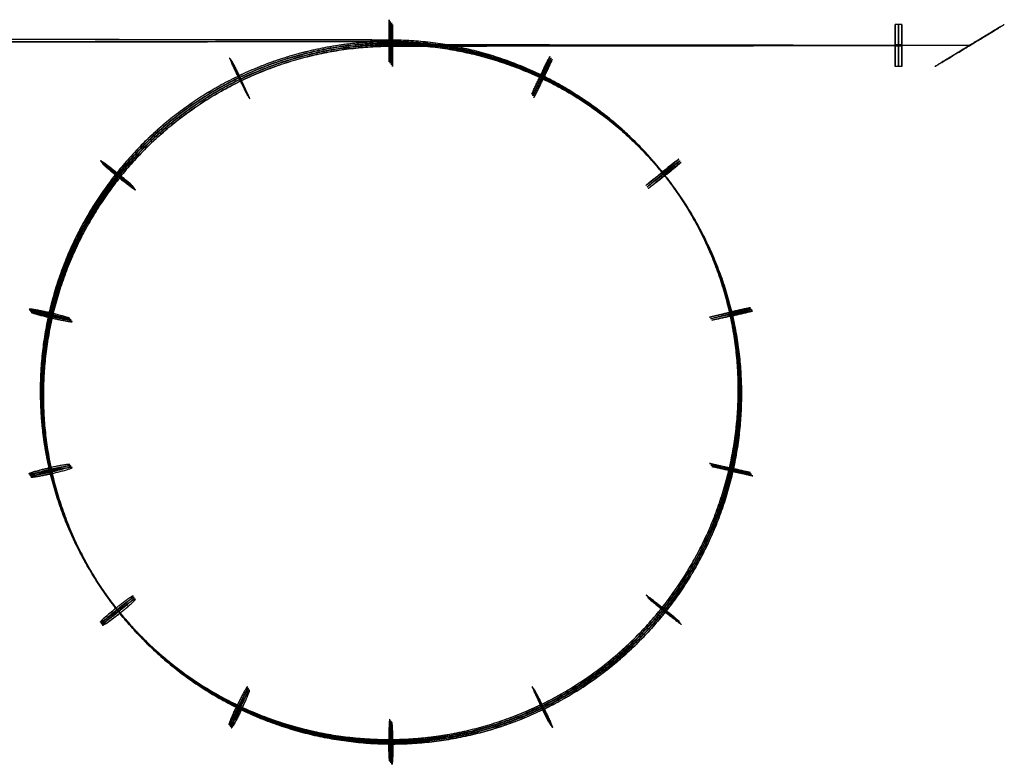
# Model space of a CAD drawing. Header units: millimetres. Extents: x 19 to 377, y 499 to 757.
# Tile 6 of 6: x 236 to 377, y 499 to 606. Entities that reach past the tile are written whole.
import ezdxf

# ---------------------------------------------------------------- set-up
doc = ezdxf.new("R2010")
doc.units = ezdxf.units.MM
doc.layers.add('Layer 01', color=7, linetype='Continuous', true_color=0x000000)

# ---------------------------------------------------------------- blocks, each defined once
blk = doc.blocks.new('ALM-SPHR-IV-TBL-01-US')
at = {"layer": 'Layer 01'}
for p, q in [((267.57, 80.17, 154.76), (266.57, 80.17, 154.76)), ((267.57, 74.17, 154.57), (267.57, 80.17, 154.76)), ((267.57, 77.27, 151.67), (266.57, 77.27, 151.67)), ((267.57, 77.07, 157.66), (266.57, 77.07, 157.66)), ((267.57, 77.27, 151.67), (267.57, 77.07, 157.66)), ((267.57, 74.17, 154.57), (266.57, 74.17, 154.57))]:
    blk.add_line(p, q, dxfattribs=at)
at = {"layer": 'Layer 01', "extrusion": (-1, 0, 0)}
for start, end in [(178.1554, 358.1555), (358.1555, 178.1554)]:
    blk.add_arc((-77.17, 154.66, -267.07), 3, start, end, dxfattribs=at)
at = {"layer": 'Layer 01', "extrusion": (1, -1.80889e-19, 5.61712e-18)}
blk.add_arc((77.17, 154.66, 267.57), 3, 181.8445, 1.8445, dxfattribs=at)
at = {"layer": 'Layer 01', "extrusion": (-1, 1.80889e-19, -5.61712e-18)}
blk.add_arc((-77.17, 154.66, -267.57), 3, 358.1555, 178.1555, dxfattribs=at)
at = {"layer": 'Layer 01'}
for points, weights, degree, knots in [([(277.26, 80.17, 154.65), (235.96, 80.18, 154.71), (194.65, 80.2, 154.76), (183.24, 80.2, 154.78), (172.96, 80.02, 159.74), (162.68, 79.84, 164.7), (155.58, 79.46, 173.63), (148.47, 79.08, 182.55), (145.94, 78.53, 193.67), (143.41, 77.97, 204.79), (145.96, 77.31, 215.89), (148.51, 76.64, 227), (155.63, 75.95, 235.9), (162.75, 75.25, 244.79), (173.03, 74.61, 249.71), (183.31, 73.98, 254.63), (194.71, 73.47, 254.6), (206.11, 72.97, 254.57), (216.38, 72.65, 249.59), (226.65, 72.33, 244.61), (233.74, 72.21, 235.67), (240.84, 72.09, 226.73), (243.36, 72.14, 215.6), (245.88, 72.19, 204.46), (243.32, 72.35, 193.34), (240.76, 72.52, 182.22), (233.63, 72.71, 173.31), (226.5, 72.91, 164.39), (216.2, 73.05, 159.46), (205.91, 73.19, 154.52), (194.5, 73.19, 154.54), (183.08, 73.19, 154.55), (172.8, 73.01, 159.52), (162.53, 72.83, 164.48), (155.42, 72.45, 173.4), (148.31, 72.07, 182.33), (145.78, 71.52, 193.44), (143.25, 70.97, 204.56), (145.8, 70.3, 215.67), (148.35, 69.64, 226.78), (155.47, 68.94, 235.67), (162.59, 68.25, 244.57), (172.87, 67.61, 249.49), (183.15, 66.97, 254.4), (194.55, 66.47, 254.37), (205.96, 65.96, 254.34), (216.22, 65.64, 249.36), (226.49, 65.32, 244.39), (233.59, 65.2, 235.45), (240.68, 65.08, 226.5), (243.2, 65.13, 215.37), (245.72, 65.18, 204.24), (243.16, 65.35, 193.11), (240.6, 65.51, 181.99), (233.47, 65.71, 173.08), (226.34, 65.91, 164.17), (216.05, 66.04, 159.23), (205.76, 66.18, 154.3), (194.34, 66.19, 154.31), (182.93, 66.19, 154.33), (172.65, 66.01, 159.29), (162.37, 65.83, 164.25), (155.26, 65.45, 173.18), (148.16, 65.07, 182.1), (145.63, 64.52, 193.22), (143.1, 63.97, 204.34), (145.64, 63.3, 215.44), (148.19, 62.63, 226.55), (155.31, 61.94, 235.44), (162.43, 61.24, 244.34), (172.71, 60.6, 249.26), (182.99, 59.97, 254.18), (194.4, 59.46, 254.15), (205.8, 58.96, 254.12), (216.07, 58.64, 249.14), (226.34, 58.32, 244.16), (233.43, 58.2, 235.22), (240.53, 58.08, 226.28), (243.05, 58.13, 215.15), (245.56, 58.18, 204.01), (243.01, 58.35, 192.89), (240.45, 58.51, 181.77), (233.31, 58.71, 172.85), (226.18, 58.9, 163.94), (215.89, 59.04, 159.01), (205.6, 59.18, 154.07), (194.19, 59.18, 154.09), (143, 59.2, 154.16), (91.81, 59.22, 154.23)], [1, 1, 1, 0.974927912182, 1, 0.974927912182, 1, 0.974927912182, 1, 0.974927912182, 1, 0.974927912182, 1, 0.974927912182, 1, 0.974927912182, 1, 0.974927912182, 1, 0.974927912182, 1, 0.974927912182, 1, 0.974927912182, 1, 0.974927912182, 1, 0.974927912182, 1, 0.974927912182, 1, 0.974927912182, 1, 0.974927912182, 1, 0.974927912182, 1, 0.974927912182, 1, 0.974927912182, 1, 0.974927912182, 1, 0.974927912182, 1, 0.974927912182, 1, 0.974927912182, 1, 0.974927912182, 1, 0.974927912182, 1, 0.974927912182, 1, 0.974927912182, 1, 0.974927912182, 1, 0.974927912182, 1, 0.974927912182, 1, 0.974927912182, 1, 0.974927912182, 1, 0.974927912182, 1, 0.974927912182, 1, 0.974927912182, 1, 0.974927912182, 1, 0.974927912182, 1, 0.974927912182, 1, 0.974927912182, 1, 0.974927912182, 1, 0.974927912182, 1, 0.974927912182, 1, 1, 1], 2, [-0.088363, -0.088363, -0.088363, 0, 0, 0.02381, 0.02381, 0.047619, 0.047619, 0.071429, 0.071429, 0.095238, 0.095238, 0.119048, 0.119048, 0.142857, 0.142857, 0.166667, 0.166667, 0.190476, 0.190476, 0.214286, 0.214286, 0.238095, 0.238095, 0.261905, 0.261905, 0.285714, 0.285714, 0.309524, 0.309524, 0.333333, 0.333333, 0.357143, 0.357143, 0.380952, 0.380952, 0.404762, 0.404762, 0.428571, 0.428571, 0.452381, 0.452381, 0.47619, 0.47619, 0.5, 0.5, 0.52381, 0.52381, 0.547619, 0.547619, 0.571429, 0.571429, 0.595238, 0.595238, 0.619048, 0.619048, 0.642857, 0.642857, 0.666667, 0.666667, 0.690476, 0.690476, 0.714286, 0.714286, 0.738095, 0.738095, 0.761905, 0.761905, 0.785714, 0.785714, 0.809524, 0.809524, 0.833333, 0.833333, 0.857143, 0.857143, 0.880952, 0.880952, 0.904762, 0.904762, 0.928571, 0.928571, 0.952381, 0.952381, 0.97619, 0.97619, 1, 1, 1.109518, 1.109518, 1.109518]), ([(104.21, 59.21, 154.21), (149.2, 59.2, 154.15), (194.19, 59.18, 154.09), (205.6, 59.18, 154.07), (215.89, 59.04, 159.01), (226.18, 58.9, 163.94), (233.31, 58.71, 172.85), (240.45, 58.51, 181.77), (243.01, 58.35, 192.89), (245.56, 58.18, 204.01), (243.05, 58.13, 215.15), (240.53, 58.08, 226.28), (233.43, 58.2, 235.22), (226.34, 58.32, 244.16), (216.07, 58.64, 249.14), (205.8, 58.96, 254.12), (194.4, 59.46, 254.15), (182.99, 59.97, 254.18), (172.71, 60.6, 249.26), (162.43, 61.24, 244.34), (155.31, 61.94, 235.44), (148.19, 62.63, 226.55), (145.64, 63.3, 215.44), (143.1, 63.97, 204.34), (145.63, 64.52, 193.22), (148.16, 65.07, 182.1), (155.26, 65.45, 173.18), (162.37, 65.83, 164.25), (172.65, 66.01, 159.29), (182.93, 66.19, 154.33), (194.34, 66.19, 154.31), (205.76, 66.18, 154.3), (216.05, 66.04, 159.23), (226.34, 65.91, 164.17), (233.47, 65.71, 173.08), (240.6, 65.51, 181.99), (243.16, 65.35, 193.11), (245.72, 65.18, 204.24), (243.2, 65.13, 215.37), (240.68, 65.08, 226.5), (233.59, 65.2, 235.45), (226.49, 65.32, 244.39), (216.22, 65.64, 249.36), (205.96, 65.96, 254.34), (194.55, 66.47, 254.37), (183.15, 66.97, 254.4), (172.87, 67.61, 249.49), (162.59, 68.25, 244.57), (155.47, 68.94, 235.67), (148.35, 69.64, 226.78), (145.8, 70.3, 215.67), (143.25, 70.97, 204.56), (145.78, 71.52, 193.44), (148.31, 72.07, 182.33), (155.42, 72.45, 173.4), (162.53, 72.83, 164.48), (172.8, 73.01, 159.52), (183.08, 73.19, 154.55), (194.5, 73.19, 154.54), (205.91, 73.19, 154.52), (216.2, 73.05, 159.46), (226.5, 72.91, 164.39), (233.63, 72.71, 173.31), (240.76, 72.52, 182.22), (243.32, 72.35, 193.34), (245.88, 72.19, 204.46), (243.36, 72.14, 215.6), (240.84, 72.09, 226.73), (233.74, 72.21, 235.67), (226.65, 72.33, 244.61), (216.38, 72.65, 249.59), (206.11, 72.97, 254.57), (194.71, 73.47, 254.6), (183.31, 73.98, 254.63), (173.03, 74.61, 249.71), (162.75, 75.25, 244.79), (155.63, 75.95, 235.9), (148.51, 76.64, 227), (145.96, 77.31, 215.89), (143.41, 77.97, 204.79), (145.94, 78.53, 193.67), (148.47, 79.08, 182.55), (155.58, 79.46, 173.63), (162.68, 79.84, 164.7), (172.96, 80.02, 159.74), (183.24, 80.2, 154.78), (194.65, 80.2, 154.76), (230.61, 80.18, 154.72), (266.57, 80.17, 154.67)], [1, 1, 1, 0.974927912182, 1, 0.974927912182, 1, 0.974927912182, 1, 0.974927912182, 1, 0.974927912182, 1, 0.974927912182, 1, 0.974927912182, 1, 0.974927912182, 1, 0.974927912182, 1, 0.974927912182, 1, 0.974927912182, 1, 0.974927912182, 1, 0.974927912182, 1, 0.974927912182, 1, 0.974927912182, 1, 0.974927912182, 1, 0.974927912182, 1, 0.974927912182, 1, 0.974927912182, 1, 0.974927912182, 1, 0.974927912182, 1, 0.974927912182, 1, 0.974927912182, 1, 0.974927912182, 1, 0.974927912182, 1, 0.974927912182, 1, 0.974927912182, 1, 0.974927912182, 1, 0.974927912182, 1, 0.974927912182, 1, 0.974927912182, 1, 0.974927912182, 1, 0.974927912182, 1, 0.974927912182, 1, 0.974927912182, 1, 0.974927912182, 1, 0.974927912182, 1, 0.974927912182, 1, 0.974927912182, 1, 0.974927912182, 1, 0.974927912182, 1, 0.974927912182, 1, 1, 1], 2, [0, 0, 0, 89.97769, 89.97769, 112.80755, 112.80755, 135.637409, 135.637409, 158.467269, 158.467269, 181.297128, 181.297128, 204.126987, 204.126987, 226.956847, 226.956847, 249.786706, 249.786706, 272.616566, 272.616566, 295.446425, 295.446425, 318.276285, 318.276285, 341.106144, 341.106144, 363.936004, 363.936004, 386.765863, 386.765863, 409.595723, 409.595723, 432.425582, 432.425582, 455.255442, 455.255442, 478.085301, 478.085301, 500.915161, 500.915161, 523.74502, 523.74502, 546.57488, 546.57488, 569.404739, 569.404739, 592.234599, 592.234599, 615.064458, 615.064458, 637.894318, 637.894318, 660.724177, 660.724177, 683.554037, 683.554037, 706.383896, 706.383896, 729.213756, 729.213756, 752.043615, 752.043615, 774.873475, 774.873475, 797.703334, 797.703334, 820.533194, 820.533194, 843.363053, 843.363053, 866.192913, 866.192913, 889.022772, 889.022772, 911.852632, 911.852632, 934.682491, 934.682491, 957.512351, 957.512351, 980.34221, 980.34221, 1003.172069, 1003.172069, 1026.001929, 1026.001929, 1048.831788, 1048.831788, 1120.750353, 1120.750353, 1120.750353]), ([(155.52, 73.47, 173.33), (160.21, 73.24, 177.07), (160.27, 79.23, 177.36), (155.58, 79.46, 173.63), (150.89, 79.68, 169.89), (150.84, 73.69, 169.59), (155.52, 73.47, 173.33)], [1, 0.333333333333, 0.333333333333, 1, 0.333333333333, 0.333333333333, 1], 3, [0, 0, 0, 0, 0.5, 0.5, 0.5, 1, 1, 1, 1]), ([(172.95, 74.02, 159.49), (175.55, 73.79, 164.89), (175.56, 79.79, 165.14), (172.96, 80.02, 159.74), (170.36, 80.25, 154.34), (170.35, 74.26, 154.09), (172.95, 74.02, 159.49)], [1, 0.333333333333, 0.333333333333, 1, 0.333333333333, 0.333333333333, 1], 3, [0, 0, 0, 0, 0.5, 0.5, 0.5, 1, 1, 1, 1]), ([(194.65, 74.2, 154.57), (194.65, 74.01, 160.57), (194.65, 80, 160.76), (194.65, 80.2, 154.76), (194.65, 80.39, 148.77), (194.65, 74.39, 148.57), (194.65, 74.2, 154.57)], [1, 0.333333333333, 0.333333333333, 1, 0.333333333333, 0.333333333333, 1], 3, [0, 0, 0, 0, 0.5, 0.5, 0.5, 1, 1, 1, 1]), ([(277.26, 74.16, 154.68), (267.35, 74.19, 160.68), (267.35, 80.2, 160.66), (277.26, 80.17, 154.65), (287.16, 80.14, 148.65), (287.16, 74.14, 148.68), (277.26, 74.16, 154.68)], [1, 0.333333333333, 0.333333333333, 1, 0.333333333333, 0.333333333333, 1], 3, [0, 0, 0, 0, 0.5, 0.5, 0.5, 1, 1, 1, 1]), ([(145.83, 72.54, 193.35), (151.68, 72.36, 194.68), (151.79, 78.35, 195), (145.94, 78.53, 193.67), (140.09, 78.7, 192.34), (139.99, 72.71, 192.02), (145.83, 72.54, 193.35)], [1, 0.333333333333, 0.333333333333, 1, 0.333333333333, 0.333333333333, 1], 3, [0, 0, 0, 0, 0.5, 0.5, 0.5, 1, 1, 1, 1]), ([(145.79, 71.32, 215.57), (151.64, 71.23, 214.23), (151.81, 77.22, 214.56), (145.96, 77.31, 215.89), (140.11, 77.4, 217.23), (139.95, 71.41, 216.91), (145.79, 71.32, 215.57)], [1, 0.333333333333, 0.333333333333, 1, 0.333333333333, 0.333333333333, 1], 3, [0, 0, 0, 0, 0.5, 0.5, 0.5, 1, 1, 1, 1]), ([(155.41, 69.96, 235.6), (160.1, 69.98, 231.86), (160.32, 75.96, 232.15), (155.63, 75.95, 235.9), (150.94, 75.93, 239.64), (150.72, 69.94, 239.34), (155.41, 69.96, 235.6)], [1, 0.333333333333, 0.333333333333, 1, 0.333333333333, 0.333333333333, 1], 3, [0, 0, 0, 0, 0.5, 0.5, 0.5, 1, 1, 1, 1]), ([(277.26, 74.16, 154.68), (235.96, 74.18, 154.63), (194.65, 74.2, 154.57), (183.24, 74.2, 154.56), (172.95, 74.02, 159.49), (162.66, 73.84, 164.42), (155.52, 73.47, 173.33), (148.39, 73.09, 182.24), (145.83, 72.54, 193.35), (143.28, 71.98, 204.46), (145.79, 71.32, 215.57), (148.31, 70.66, 226.68), (155.41, 69.96, 235.6), (162.5, 69.26, 244.51), (172.77, 68.62, 249.46), (183.04, 67.99, 254.41), (194.44, 67.48, 254.41), (205.85, 66.98, 254.41), (216.13, 66.65, 249.45), (226.41, 66.33, 244.5), (233.53, 66.21, 235.58), (240.65, 66.09, 226.66), (243.2, 66.14, 215.53), (245.74, 66.19, 204.41), (243.21, 66.36, 193.28), (240.68, 66.52, 182.15), (233.58, 66.72, 173.22), (226.47, 66.91, 164.29), (216.19, 67.05, 159.32), (205.91, 67.19, 154.36), (194.5, 67.19, 154.34), (183.08, 67.2, 154.33), (172.79, 67.02, 159.26), (162.5, 66.84, 164.2), (155.37, 66.46, 173.1), (148.24, 66.08, 182.01), (145.68, 65.53, 193.12), (143.12, 64.98, 204.23), (145.64, 64.32, 215.34), (148.16, 63.65, 226.46), (155.25, 62.95, 235.37), (162.35, 62.26, 244.29), (172.61, 61.62, 249.23), (182.88, 60.98, 254.18), (194.29, 60.48, 254.18), (205.69, 59.97, 254.18), (215.97, 59.65, 249.23), (226.25, 59.33, 244.28), (233.37, 59.21, 235.36), (240.49, 59.08, 226.44), (243.04, 59.14, 215.31), (245.59, 59.19, 204.18), (243.06, 59.35, 193.05), (240.53, 59.52, 181.92), (233.42, 59.71, 172.99), (226.31, 59.91, 164.06), (216.03, 60.05, 159.1), (205.76, 60.18, 154.13), (194.34, 60.19, 154.12), (182.93, 60.19, 154.1), (172.64, 60.01, 159.04), (162.34, 59.83, 163.97), (155.21, 59.46, 172.88), (148.08, 59.08, 181.78), (145.52, 58.53, 192.89), (142.96, 57.98, 204.01), (145.48, 57.31, 215.12), (148, 56.65, 226.23), (155.1, 55.95, 235.15), (162.19, 55.25, 244.06), (172.46, 54.62, 249.01), (182.73, 53.98, 253.96), (194.13, 53.47, 253.95), (205.53, 52.97, 253.95), (215.81, 52.65, 249), (226.09, 52.32, 244.05), (233.21, 52.2, 235.13), (240.33, 52.08, 226.21), (242.88, 52.13, 215.08), (245.43, 52.18, 203.96), (242.9, 52.35, 192.83), (240.37, 52.51, 181.7), (233.26, 52.71, 172.77), (226.16, 52.9, 163.84), (215.88, 53.04, 158.87), (205.6, 53.18, 153.91), (194.19, 53.18, 153.89), (143, 53.21, 153.83), (91.81, 53.23, 153.76)], [1, 1, 1, 0.974927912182, 1, 0.974927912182, 1, 0.974927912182, 1, 0.974927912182, 1, 0.974927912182, 1, 0.974927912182, 1, 0.974927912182, 1, 0.974927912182, 1, 0.974927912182, 1, 0.974927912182, 1, 0.974927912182, 1, 0.974927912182, 1, 0.974927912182, 1, 0.974927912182, 1, 0.974927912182, 1, 0.974927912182, 1, 0.974927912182, 1, 0.974927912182, 1, 0.974927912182, 1, 0.974927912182, 1, 0.974927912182, 1, 0.974927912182, 1, 0.974927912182, 1, 0.974927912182, 1, 0.974927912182, 1, 0.974927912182, 1, 0.974927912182, 1, 0.974927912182, 1, 0.974927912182, 1, 0.974927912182, 1, 0.974927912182, 1, 0.974927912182, 1, 0.974927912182, 1, 0.974927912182, 1, 0.974927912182, 1, 0.974927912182, 1, 0.974927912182, 1, 0.974927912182, 1, 0.974927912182, 1, 0.974927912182, 1, 0.974927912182, 1, 0.974927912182, 1, 1, 1], 2, [-0.088363, -0.088363, -0.088363, 0, 0, 0.02381, 0.02381, 0.047619, 0.047619, 0.071429, 0.071429, 0.095238, 0.095238, 0.119048, 0.119048, 0.142857, 0.142857, 0.166667, 0.166667, 0.190476, 0.190476, 0.214286, 0.214286, 0.238095, 0.238095, 0.261905, 0.261905, 0.285714, 0.285714, 0.309524, 0.309524, 0.333333, 0.333333, 0.357143, 0.357143, 0.380952, 0.380952, 0.404762, 0.404762, 0.428571, 0.428571, 0.452381, 0.452381, 0.47619, 0.47619, 0.5, 0.5, 0.52381, 0.52381, 0.547619, 0.547619, 0.571429, 0.571429, 0.595238, 0.595238, 0.619048, 0.619048, 0.642857, 0.642857, 0.666667, 0.666667, 0.690476, 0.690476, 0.714286, 0.714286, 0.738095, 0.738095, 0.761905, 0.761905, 0.785714, 0.785714, 0.809524, 0.809524, 0.833333, 0.833333, 0.857143, 0.857143, 0.880952, 0.880952, 0.904762, 0.904762, 0.928571, 0.928571, 0.952381, 0.952381, 0.97619, 0.97619, 1, 1, 1.109518, 1.109518, 1.109518]), ([(266.57, 74.17, 154.67), (230.61, 74.18, 154.62), (194.65, 74.2, 154.57), (183.24, 74.2, 154.56), (172.95, 74.02, 159.49), (162.66, 73.84, 164.42), (155.52, 73.47, 173.33), (148.39, 73.09, 182.24), (145.83, 72.54, 193.35), (143.28, 71.98, 204.46), (145.79, 71.32, 215.57), (148.31, 70.66, 226.68), (155.41, 69.96, 235.6), (162.5, 69.26, 244.51), (172.77, 68.62, 249.46), (183.04, 67.99, 254.41), (194.44, 67.48, 254.41), (205.85, 66.98, 254.41), (216.13, 66.65, 249.45), (226.41, 66.33, 244.5), (233.53, 66.21, 235.58), (240.65, 66.09, 226.66), (243.2, 66.14, 215.53), (245.74, 66.19, 204.41), (243.21, 66.36, 193.28), (240.68, 66.52, 182.15), (233.58, 66.72, 173.22), (226.47, 66.91, 164.29), (216.19, 67.05, 159.32), (205.91, 67.19, 154.36), (194.5, 67.19, 154.34), (183.08, 67.2, 154.33), (172.79, 67.02, 159.26), (162.5, 66.84, 164.2), (155.37, 66.46, 173.1), (148.24, 66.08, 182.01), (145.68, 65.53, 193.12), (143.12, 64.98, 204.23), (145.64, 64.32, 215.34), (148.16, 63.65, 226.46), (155.25, 62.95, 235.37), (162.35, 62.26, 244.29), (172.61, 61.62, 249.23), (182.88, 60.98, 254.18), (194.29, 60.48, 254.18), (205.69, 59.97, 254.18), (215.97, 59.65, 249.23), (226.25, 59.33, 244.28), (233.37, 59.21, 235.36), (240.49, 59.08, 226.44), (243.04, 59.14, 215.31), (245.59, 59.19, 204.18), (243.06, 59.35, 193.05), (240.53, 59.52, 181.92), (233.42, 59.71, 172.99), (226.31, 59.91, 164.06), (216.03, 60.05, 159.1), (205.76, 60.18, 154.13), (194.34, 60.19, 154.12), (182.93, 60.19, 154.1), (172.64, 60.01, 159.04), (162.34, 59.83, 163.97), (155.21, 59.46, 172.88), (148.08, 59.08, 181.78), (145.52, 58.53, 192.89), (142.96, 57.98, 204.01), (145.48, 57.31, 215.12), (148, 56.65, 226.23), (155.1, 55.95, 235.15), (162.19, 55.25, 244.06), (172.46, 54.62, 249.01), (182.73, 53.98, 253.96), (194.13, 53.47, 253.95), (205.53, 52.97, 253.95), (215.81, 52.65, 249), (226.09, 52.32, 244.05), (233.21, 52.2, 235.13), (240.33, 52.08, 226.21), (242.88, 52.13, 215.08), (245.43, 52.18, 203.96), (242.9, 52.35, 192.83), (240.37, 52.51, 181.7), (233.26, 52.71, 172.77), (226.16, 52.9, 163.84), (215.88, 53.04, 158.87), (205.6, 53.18, 153.91), (194.19, 53.18, 153.89), (149.2, 53.2, 153.83), (104.21, 53.22, 153.77)], [1, 1, 1, 0.974927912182, 1, 0.974927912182, 1, 0.974927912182, 1, 0.974927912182, 1, 0.974927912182, 1, 0.974927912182, 1, 0.974927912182, 1, 0.974927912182, 1, 0.974927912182, 1, 0.974927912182, 1, 0.974927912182, 1, 0.974927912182, 1, 0.974927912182, 1, 0.974927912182, 1, 0.974927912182, 1, 0.974927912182, 1, 0.974927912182, 1, 0.974927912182, 1, 0.974927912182, 1, 0.974927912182, 1, 0.974927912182, 1, 0.974927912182, 1, 0.974927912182, 1, 0.974927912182, 1, 0.974927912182, 1, 0.974927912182, 1, 0.974927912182, 1, 0.974927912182, 1, 0.974927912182, 1, 0.974927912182, 1, 0.974927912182, 1, 0.974927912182, 1, 0.974927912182, 1, 0.974927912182, 1, 0.974927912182, 1, 0.974927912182, 1, 0.974927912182, 1, 0.974927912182, 1, 0.974927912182, 1, 0.974927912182, 1, 0.974927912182, 1, 0.974927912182, 1, 1, 1], 2, [12.223163, 12.223163, 12.223163, 92.732056, 92.732056, 118.28894, 118.28894, 143.845824, 143.845824, 169.402708, 169.402708, 194.959592, 194.959592, 220.516475, 220.516475, 246.073359, 246.073359, 271.630243, 271.630243, 297.187127, 297.187127, 322.744011, 322.744011, 348.300895, 348.300895, 373.857778, 373.857778, 399.414662, 399.414662, 424.971546, 424.971546, 450.52843, 450.52843, 476.085314, 476.085314, 501.642197, 501.642197, 527.199081, 527.199081, 552.755965, 552.755965, 578.312849, 578.312849, 603.869733, 603.869733, 629.426616, 629.426616, 654.9835, 654.9835, 680.540384, 680.540384, 706.097268, 706.097268, 731.654152, 731.654152, 757.211035, 757.211035, 782.767919, 782.767919, 808.324803, 808.324803, 833.881687, 833.881687, 859.438571, 859.438571, 884.995454, 884.995454, 910.552338, 910.552338, 936.109222, 936.109222, 961.666106, 961.666106, 987.22299, 987.22299, 1012.779873, 1012.779873, 1038.336757, 1038.336757, 1063.893641, 1063.893641, 1089.450525, 1089.450525, 1115.007409, 1115.007409, 1140.564292, 1140.564292, 1166.121176, 1166.121176, 1266.846692, 1266.846692, 1266.846692]), ([(172.77, 68.62, 249.46), (175.37, 68.74, 244.05), (175.63, 74.73, 244.31), (173.03, 74.61, 249.71), (170.42, 74.5, 255.12), (170.17, 68.51, 254.86), (172.77, 68.62, 249.46)], [1, 0.333333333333, 0.333333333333, 1, 0.333333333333, 0.333333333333, 1], 3, [0, 0, 0, 0, 0.5, 0.5, 0.5, 1, 1, 1, 1]), ([(194.44, 67.48, 254.41), (194.44, 67.67, 248.41), (194.71, 73.66, 248.6), (194.71, 73.47, 254.6), (194.71, 73.28, 260.6), (194.44, 67.29, 260.4), (194.44, 67.48, 254.41)], [1, 0.333333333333, 0.333333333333, 1, 0.333333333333, 0.333333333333, 1], 3, [0, 0, 0, 0, 0.5, 0.5, 0.5, 1, 1, 1, 1]), ([(155.37, 66.46, 173.1), (160.06, 66.24, 176.84), (160.11, 72.23, 177.14), (155.42, 72.45, 173.4), (150.73, 72.68, 169.67), (150.68, 66.69, 169.37), (155.37, 66.46, 173.1)], [1, 0.333333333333, 0.333333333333, 1, 0.333333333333, 0.333333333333, 1], 3, [0, 0, 0, 0, 0.5, 0.5, 0.5, 1, 1, 1, 1]), ([(172.79, 67.02, 159.26), (175.39, 66.79, 164.67), (175.41, 72.78, 164.92), (172.8, 73.01, 159.52), (170.2, 73.25, 154.11), (170.19, 67.25, 153.86), (172.79, 67.02, 159.26)], [1, 0.333333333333, 0.333333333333, 1, 0.333333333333, 0.333333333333, 1], 3, [0, 0, 0, 0, 0.5, 0.5, 0.5, 1, 1, 1, 1]), ([(194.5, 67.19, 154.34), (194.5, 67, 160.34), (194.5, 73, 160.53), (194.5, 73.19, 154.54), (194.5, 73.38, 148.54), (194.5, 67.39, 148.35), (194.5, 67.19, 154.34)], [1, 0.333333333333, 0.333333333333, 1, 0.333333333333, 0.333333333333, 1], 3, [0, 0, 0, 0, 0.5, 0.5, 0.5, 1, 1, 1, 1]), ([(216.19, 67.05, 159.32), (213.59, 66.93, 164.73), (213.6, 72.93, 164.86), (216.2, 73.05, 159.46), (218.81, 73.16, 154.05), (218.79, 67.17, 153.92), (216.19, 67.05, 159.32)], [1, 0.333333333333, 0.333333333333, 1, 0.333333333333, 0.333333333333, 1], 3, [0, 0, 0, 0, 0.5, 0.5, 0.5, 1, 1, 1, 1]), ([(216.13, 66.65, 249.45), (213.52, 66.89, 244.05), (213.78, 72.88, 244.19), (216.38, 72.65, 249.59), (218.98, 72.42, 254.99), (218.73, 66.42, 254.86), (216.13, 66.65, 249.45)], [1, 0.333333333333, 0.333333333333, 1, 0.333333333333, 0.333333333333, 1], 3, [0, 0, 0, 0, 0.5, 0.5, 0.5, 1, 1, 1, 1]), ([(233.58, 66.72, 173.22), (228.89, 66.7, 176.96), (228.94, 72.7, 177.05), (233.63, 72.71, 173.31), (238.32, 72.73, 169.56), (238.27, 66.73, 169.47), (233.58, 66.72, 173.22)], [1, 0.333333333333, 0.333333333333, 1, 0.333333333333, 0.333333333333, 1], 3, [0, 0, 0, 0, 0.5, 0.5, 0.5, 1, 1, 1, 1]), ([(233.53, 66.21, 235.58), (228.84, 66.44, 231.85), (229.05, 72.43, 231.93), (233.74, 72.21, 235.67), (238.43, 71.98, 239.41), (238.22, 65.99, 239.32), (233.53, 66.21, 235.58)], [1, 0.333333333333, 0.333333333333, 1, 0.333333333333, 0.333333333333, 1], 3, [0, 0, 0, 0, 0.5, 0.5, 0.5, 1, 1, 1, 1]), ([(243.21, 66.36, 193.28), (237.37, 66.44, 194.62), (237.47, 72.44, 194.68), (243.32, 72.35, 193.34), (249.17, 72.27, 192), (249.06, 66.27, 191.94), (243.21, 66.36, 193.28)], [1, 0.333333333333, 0.333333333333, 1, 0.333333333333, 0.333333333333, 1], 3, [0, 0, 0, 0, 0.5, 0.5, 0.5, 1, 1, 1, 1]), ([(243.2, 66.14, 215.53), (237.35, 66.31, 214.2), (237.51, 72.31, 214.27), (243.36, 72.14, 215.6), (249.21, 71.96, 216.93), (249.04, 65.97, 216.86), (243.2, 66.14, 215.53)], [1, 0.333333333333, 0.333333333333, 1, 0.333333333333, 0.333333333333, 1], 3, [0, 0, 0, 0, 0.5, 0.5, 0.5, 1, 1, 1, 1]), ([(145.68, 65.53, 193.12), (151.53, 65.36, 194.45), (151.63, 71.35, 194.77), (145.78, 71.52, 193.44), (139.93, 71.7, 192.11), (139.83, 65.7, 191.79), (145.68, 65.53, 193.12)], [1, 0.333333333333, 0.333333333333, 1, 0.333333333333, 0.333333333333, 1], 3, [0, 0, 0, 0, 0.5, 0.5, 0.5, 1, 1, 1, 1]), ([(145.64, 64.32, 215.34), (151.49, 64.23, 214.01), (151.65, 70.22, 214.33), (145.8, 70.3, 215.67), (139.95, 70.39, 217.01), (139.79, 64.4, 216.68), (145.64, 64.32, 215.34)], [1, 0.333333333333, 0.333333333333, 1, 0.333333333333, 0.333333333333, 1], 3, [0, 0, 0, 0, 0.5, 0.5, 0.5, 1, 1, 1, 1]), ([(155.25, 62.95, 235.37), (159.94, 62.97, 231.63), (160.16, 68.96, 231.93), (155.47, 68.94, 235.67), (150.78, 68.93, 239.41), (150.56, 62.94, 239.12), (155.25, 62.95, 235.37)], [1, 0.333333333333, 0.333333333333, 1, 0.333333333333, 0.333333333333, 1], 3, [0, 0, 0, 0, 0.5, 0.5, 0.5, 1, 1, 1, 1]), ([(172.61, 61.62, 249.23), (175.22, 61.74, 243.83), (175.47, 67.73, 244.08), (172.87, 67.61, 249.49), (170.27, 67.49, 254.89), (170.01, 61.5, 254.64), (172.61, 61.62, 249.23)], [1, 0.333333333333, 0.333333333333, 1, 0.333333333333, 0.333333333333, 1], 3, [0, 0, 0, 0, 0.5, 0.5, 0.5, 1, 1, 1, 1]), ([(194.29, 60.48, 254.18), (194.29, 60.67, 248.18), (194.55, 66.66, 248.38), (194.55, 66.47, 254.37), (194.55, 66.27, 260.37), (194.29, 60.28, 260.18), (194.29, 60.48, 254.18)], [1, 0.333333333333, 0.333333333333, 1, 0.333333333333, 0.333333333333, 1], 3, [0, 0, 0, 0, 0.5, 0.5, 0.5, 1, 1, 1, 1]), ([(155.21, 59.46, 172.88), (159.9, 59.23, 176.61), (159.95, 65.22, 176.91), (155.26, 65.45, 173.18), (150.57, 65.67, 169.44), (150.52, 59.68, 169.14), (155.21, 59.46, 172.88)], [1, 0.333333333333, 0.333333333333, 1, 0.333333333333, 0.333333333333, 1], 3, [0, 0, 0, 0, 0.5, 0.5, 0.5, 1, 1, 1, 1]), ([(172.64, 60.01, 159.04), (175.24, 59.78, 164.44), (175.25, 65.78, 164.69), (172.65, 66.01, 159.29), (170.05, 66.24, 153.89), (170.03, 60.25, 153.64), (172.64, 60.01, 159.04)], [1, 0.333333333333, 0.333333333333, 1, 0.333333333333, 0.333333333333, 1], 3, [0, 0, 0, 0, 0.5, 0.5, 0.5, 1, 1, 1, 1]), ([(194.34, 60.19, 154.12), (194.34, 60, 160.12), (194.34, 65.99, 160.31), (194.34, 66.19, 154.31), (194.34, 66.38, 148.32), (194.34, 60.38, 148.12), (194.34, 60.19, 154.12)], [1, 0.333333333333, 0.333333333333, 1, 0.333333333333, 0.333333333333, 1], 3, [0, 0, 0, 0, 0.5, 0.5, 0.5, 1, 1, 1, 1]), ([(216.03, 60.05, 159.1), (213.43, 59.93, 164.5), (213.45, 65.93, 164.64), (216.05, 66.04, 159.23), (218.65, 66.16, 153.83), (218.64, 60.16, 153.69), (216.03, 60.05, 159.1)], [1, 0.333333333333, 0.333333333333, 1, 0.333333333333, 0.333333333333, 1], 3, [0, 0, 0, 0, 0.5, 0.5, 0.5, 1, 1, 1, 1]), ([(215.97, 59.65, 249.23), (213.37, 59.88, 243.83), (213.62, 65.88, 243.96), (216.22, 65.64, 249.36), (218.83, 65.41, 254.76), (218.57, 59.42, 254.63), (215.97, 59.65, 249.23)], [1, 0.333333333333, 0.333333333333, 1, 0.333333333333, 0.333333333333, 1], 3, [0, 0, 0, 0, 0.5, 0.5, 0.5, 1, 1, 1, 1]), ([(233.42, 59.71, 172.99), (228.73, 59.7, 176.73), (228.78, 65.69, 176.82), (233.47, 65.71, 173.08), (238.16, 65.73, 169.34), (238.11, 59.73, 169.25), (233.42, 59.71, 172.99)], [1, 0.333333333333, 0.333333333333, 1, 0.333333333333, 0.333333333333, 1], 3, [0, 0, 0, 0, 0.5, 0.5, 0.5, 1, 1, 1, 1]), ([(233.37, 59.21, 235.36), (228.68, 59.43, 231.62), (228.9, 65.43, 231.71), (233.59, 65.2, 235.45), (238.28, 64.98, 239.18), (238.06, 58.98, 239.09), (233.37, 59.21, 235.36)], [1, 0.333333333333, 0.333333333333, 1, 0.333333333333, 0.333333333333, 1], 3, [0, 0, 0, 0, 0.5, 0.5, 0.5, 1, 1, 1, 1]), ([(243.06, 59.35, 193.05), (237.21, 59.44, 194.39), (237.31, 65.44, 194.45), (243.16, 65.35, 193.11), (249.01, 65.26, 191.78), (248.91, 59.26, 191.71), (243.06, 59.35, 193.05)], [1, 0.333333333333, 0.333333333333, 1, 0.333333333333, 0.333333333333, 1], 3, [0, 0, 0, 0, 0.5, 0.5, 0.5, 1, 1, 1, 1]), ([(243.04, 59.14, 215.31), (237.19, 59.31, 213.98), (237.35, 65.31, 214.04), (243.2, 65.13, 215.37), (249.05, 64.96, 216.7), (248.89, 58.96, 216.64), (243.04, 59.14, 215.31)], [1, 0.333333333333, 0.333333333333, 1, 0.333333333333, 0.333333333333, 1], 3, [0, 0, 0, 0, 0.5, 0.5, 0.5, 1, 1, 1, 1]), ([(145.52, 58.53, 192.89), (151.37, 58.35, 194.22), (151.47, 64.34, 194.55), (145.63, 64.52, 193.22), (139.78, 64.69, 191.89), (139.67, 58.7, 191.56), (145.52, 58.53, 192.89)], [1, 0.333333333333, 0.333333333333, 1, 0.333333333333, 0.333333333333, 1], 3, [0, 0, 0, 0, 0.5, 0.5, 0.5, 1, 1, 1, 1]), ([(145.48, 57.31, 215.12), (151.33, 57.22, 213.78), (151.49, 63.21, 214.1), (145.64, 63.3, 215.44), (139.8, 63.39, 216.78), (139.63, 57.4, 216.46), (145.48, 57.31, 215.12)], [1, 0.333333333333, 0.333333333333, 1, 0.333333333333, 0.333333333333, 1], 3, [0, 0, 0, 0, 0.5, 0.5, 0.5, 1, 1, 1, 1]), ([(155.1, 55.95, 235.15), (159.79, 55.97, 231.4), (160, 61.95, 231.7), (155.31, 61.94, 235.44), (150.62, 61.92, 239.19), (150.41, 55.93, 238.89), (155.1, 55.95, 235.15)], [1, 0.333333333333, 0.333333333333, 1, 0.333333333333, 0.333333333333, 1], 3, [0, 0, 0, 0, 0.5, 0.5, 0.5, 1, 1, 1, 1]), ([(172.46, 54.62, 249.01), (175.06, 54.73, 243.6), (175.32, 60.72, 243.85), (172.71, 60.6, 249.26), (170.11, 60.49, 254.66), (169.86, 54.5, 254.41), (172.46, 54.62, 249.01)], [1, 0.333333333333, 0.333333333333, 1, 0.333333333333, 0.333333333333, 1], 3, [0, 0, 0, 0, 0.5, 0.5, 0.5, 1, 1, 1, 1]), ([(194.13, 53.47, 253.95), (194.13, 53.66, 247.96), (194.4, 59.66, 248.15), (194.4, 59.46, 254.15), (194.4, 59.27, 260.14), (194.13, 53.28, 259.95), (194.13, 53.47, 253.95)], [1, 0.333333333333, 0.333333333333, 1, 0.333333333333, 0.333333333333, 1], 3, [0, 0, 0, 0, 0.5, 0.5, 0.5, 1, 1, 1, 1]), ([(194.19, 53.18, 153.89), (194.19, 52.99, 159.89), (194.19, 58.99, 160.08), (194.19, 59.18, 154.09), (194.19, 59.37, 148.09), (194.19, 53.38, 147.9), (194.19, 53.18, 153.89)], [1, 0.333333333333, 0.333333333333, 1, 0.333333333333, 0.333333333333, 1], 3, [0, 0, 0, 0, 0.5, 0.5, 0.5, 1, 1, 1, 1]), ([(215.88, 53.04, 158.87), (213.28, 52.92, 164.28), (213.29, 58.92, 164.41), (215.89, 59.04, 159.01), (218.49, 59.16, 153.6), (218.48, 53.16, 153.47), (215.88, 53.04, 158.87)], [1, 0.333333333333, 0.333333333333, 1, 0.333333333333, 0.333333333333, 1], 3, [0, 0, 0, 0, 0.5, 0.5, 0.5, 1, 1, 1, 1]), ([(215.81, 52.65, 249), (213.21, 52.88, 243.6), (213.47, 58.87, 243.74), (216.07, 58.64, 249.14), (218.67, 58.41, 254.54), (218.42, 52.41, 254.4), (215.81, 52.65, 249)], [1, 0.333333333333, 0.333333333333, 1, 0.333333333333, 0.333333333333, 1], 3, [0, 0, 0, 0, 0.5, 0.5, 0.5, 1, 1, 1, 1]), ([(233.26, 52.71, 172.77), (228.57, 52.69, 176.51), (228.62, 58.69, 176.6), (233.31, 58.71, 172.85), (238, 58.72, 169.11), (237.95, 52.72, 169.02), (233.26, 52.71, 172.77)], [1, 0.333333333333, 0.333333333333, 1, 0.333333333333, 0.333333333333, 1], 3, [0, 0, 0, 0, 0.5, 0.5, 0.5, 1, 1, 1, 1]), ([(233.21, 52.2, 235.13), (228.52, 52.43, 231.4), (228.74, 58.42, 231.48), (233.43, 58.2, 235.22), (238.12, 57.97, 238.96), (237.9, 51.98, 238.87), (233.21, 52.2, 235.13)], [1, 0.333333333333, 0.333333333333, 1, 0.333333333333, 0.333333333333, 1], 3, [0, 0, 0, 0, 0.5, 0.5, 0.5, 1, 1, 1, 1]), ([(242.9, 52.35, 192.83), (237.05, 52.43, 194.16), (237.16, 58.43, 194.23), (243.01, 58.35, 192.89), (248.85, 58.26, 191.55), (248.75, 52.26, 191.49), (242.9, 52.35, 192.83)], [1, 0.333333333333, 0.333333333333, 1, 0.333333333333, 0.333333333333, 1], 3, [0, 0, 0, 0, 0.5, 0.5, 0.5, 1, 1, 1, 1]), ([(242.88, 52.13, 215.08), (237.03, 52.3, 213.75), (237.2, 58.3, 213.82), (243.05, 58.13, 215.15), (248.89, 57.96, 216.48), (248.73, 51.96, 216.41), (242.88, 52.13, 215.08)], [1, 0.333333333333, 0.333333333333, 1, 0.333333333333, 0.333333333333, 1], 3, [0, 0, 0, 0, 0.5, 0.5, 0.5, 1, 1, 1, 1])]:
    blk.add_rational_spline(points, weights, degree=degree, knots=knots, dxfattribs=at)
for points in [[(155.58, 79.46, 173.63), (150.89, 79.68, 169.89), (150.84, 73.69, 169.59), (155.52, 73.47, 173.33)], [(172.96, 80.02, 159.74), (170.36, 80.25, 154.34), (170.35, 74.26, 154.09), (172.95, 74.02, 159.49)], [(194.65, 80.2, 154.76), (194.65, 80.39, 148.77), (194.65, 74.39, 148.57), (194.65, 74.2, 154.57)], [(145.94, 78.53, 193.67), (140.09, 78.7, 192.34), (139.99, 72.71, 192.02), (145.83, 72.54, 193.35)], [(145.96, 77.31, 215.89), (140.11, 77.4, 217.23), (139.95, 71.41, 216.91), (145.79, 71.32, 215.57)], [(155.63, 75.95, 235.9), (150.94, 75.93, 239.64), (150.72, 69.94, 239.34), (155.41, 69.96, 235.6)], [(173.03, 74.61, 249.71), (170.42, 74.5, 255.12), (170.17, 68.51, 254.86), (172.77, 68.62, 249.46)], [(194.71, 73.47, 254.6), (194.71, 73.28, 260.6), (194.44, 67.29, 260.4), (194.44, 67.48, 254.41)], [(155.42, 72.45, 173.4), (150.73, 72.68, 169.67), (150.68, 66.69, 169.37), (155.37, 66.46, 173.1)], [(172.8, 73.01, 159.52), (170.2, 73.25, 154.11), (170.19, 67.25, 153.86), (172.79, 67.02, 159.26)], [(194.5, 73.19, 154.54), (194.5, 73.38, 148.54), (194.5, 67.39, 148.35), (194.5, 67.19, 154.34)], [(216.38, 72.65, 249.59), (218.98, 72.42, 254.99), (218.73, 66.42, 254.86), (216.13, 66.65, 249.45)], [(216.2, 73.05, 159.46), (218.81, 73.16, 154.05), (218.79, 67.17, 153.92), (216.19, 67.05, 159.32)], [(233.74, 72.21, 235.67), (238.43, 71.98, 239.41), (238.22, 65.99, 239.32), (233.53, 66.21, 235.58)], [(233.63, 72.71, 173.31), (238.32, 72.73, 169.56), (238.27, 66.73, 169.47), (233.58, 66.72, 173.22)], [(243.36, 72.14, 215.6), (249.21, 71.96, 216.93), (249.04, 65.97, 216.86), (243.2, 66.14, 215.53)], [(243.32, 72.35, 193.34), (249.17, 72.27, 192), (249.06, 66.27, 191.94), (243.21, 66.36, 193.28)], [(145.78, 71.52, 193.44), (139.93, 71.7, 192.11), (139.83, 65.7, 191.79), (145.68, 65.53, 193.12)], [(145.8, 70.3, 215.67), (139.95, 70.39, 217.01), (139.79, 64.4, 216.68), (145.64, 64.32, 215.34)], [(155.47, 68.94, 235.67), (150.78, 68.93, 239.41), (150.56, 62.94, 239.12), (155.25, 62.95, 235.37)], [(172.87, 67.61, 249.49), (170.27, 67.49, 254.89), (170.01, 61.5, 254.64), (172.61, 61.62, 249.23)], [(194.55, 66.47, 254.37), (194.55, 66.27, 260.37), (194.29, 60.28, 260.18), (194.29, 60.48, 254.18)], [(155.26, 65.45, 173.18), (150.57, 65.67, 169.44), (150.52, 59.68, 169.14), (155.21, 59.46, 172.88)], [(172.65, 66.01, 159.29), (170.05, 66.24, 153.89), (170.03, 60.25, 153.64), (172.64, 60.01, 159.04)], [(194.34, 66.19, 154.31), (194.34, 66.38, 148.32), (194.34, 60.38, 148.12), (194.34, 60.19, 154.12)], [(216.22, 65.64, 249.36), (218.83, 65.41, 254.76), (218.57, 59.42, 254.63), (215.97, 59.65, 249.23)], [(216.05, 66.04, 159.23), (218.65, 66.16, 153.83), (218.64, 60.16, 153.69), (216.03, 60.05, 159.1)], [(233.59, 65.2, 235.45), (238.28, 64.98, 239.18), (238.06, 58.98, 239.09), (233.37, 59.21, 235.36)], [(233.47, 65.71, 173.08), (238.16, 65.73, 169.34), (238.11, 59.73, 169.25), (233.42, 59.71, 172.99)], [(243.2, 65.13, 215.37), (249.05, 64.96, 216.7), (248.89, 58.96, 216.64), (243.04, 59.14, 215.31)], [(243.16, 65.35, 193.11), (249.01, 65.26, 191.78), (248.91, 59.26, 191.71), (243.06, 59.35, 193.05)], [(145.63, 64.52, 193.22), (139.78, 64.69, 191.89), (139.67, 58.7, 191.56), (145.52, 58.53, 192.89)], [(145.64, 63.3, 215.44), (139.8, 63.39, 216.78), (139.63, 57.4, 216.46), (145.48, 57.31, 215.12)], [(155.31, 61.94, 235.44), (150.62, 61.92, 239.19), (150.41, 55.93, 238.89), (155.1, 55.95, 235.15)], [(172.71, 60.6, 249.26), (170.11, 60.49, 254.66), (169.86, 54.5, 254.41), (172.46, 54.62, 249.01)], [(194.4, 59.46, 254.15), (194.4, 59.27, 260.14), (194.13, 53.28, 259.95), (194.13, 53.47, 253.95)], [(194.19, 59.18, 154.09), (194.19, 59.37, 148.09), (194.19, 53.38, 147.9), (194.19, 53.18, 153.89)], [(216.07, 58.64, 249.14), (218.67, 58.41, 254.54), (218.42, 52.41, 254.4), (215.81, 52.65, 249)], [(215.89, 59.04, 159.01), (218.49, 59.16, 153.6), (218.48, 53.16, 153.47), (215.88, 53.04, 158.87)], [(233.43, 58.2, 235.22), (238.12, 57.97, 238.96), (237.9, 51.98, 238.87), (233.21, 52.2, 235.13)], [(233.31, 58.71, 172.85), (238, 58.72, 169.11), (237.95, 52.72, 169.02), (233.26, 52.71, 172.77)], [(243.05, 58.13, 215.15), (248.89, 57.96, 216.48), (248.73, 51.96, 216.41), (242.88, 52.13, 215.08)], [(243.01, 58.35, 192.89), (248.85, 58.26, 191.55), (248.75, 52.26, 191.49), (242.9, 52.35, 192.83)]]:
    blk.add_rational_spline(points, [1, 0.333333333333, 0.333333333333, 1], degree=3, dxfattribs=at)
for points, degree in [([(267.57, 80.17, 154.76), (267.07, 80.17, 154.76), (266.57, 80.17, 154.76)], 2), ([(266.57, 80.17, 154.67), (266.57, 80.17, 154.14), (266.57, 80.03, 153.62), (266.57, 79.77, 153.17)], 3), ([(266.57, 80.17, 154.67), (266.57, 80.17, 154.7), (266.57, 80.17, 154.73), (266.57, 80.17, 154.76)], 3), ([(266.57, 74.17, 154.67), (266.57, 74.17, 154.63), (266.57, 74.17, 154.6), (266.57, 74.17, 154.57)], 3), ([(266.57, 74.17, 154.57), (267.07, 74.17, 154.57), (267.57, 74.17, 154.57)], 2)]:
    blk.add_open_spline(points, degree=degree, dxfattribs=at)
for points, knots in [([(266.57, 80.17, 154.76), (266.57, 80.16, 155.15), (266.57, 80.07, 155.54), (266.57, 79.75, 156.24), (266.57, 79.52, 156.57), (266.57, 78.96, 157.1), (266.57, 78.63, 157.32), (266.57, 77.9, 157.6), (266.57, 77.51, 157.67), (266.57, 76.73, 157.66), (266.57, 76.35, 157.58), (266.57, 75.63, 157.27), (266.57, 75.31, 157.05), (266.57, 74.76, 156.49), (266.57, 74.54, 156.16), (266.57, 74.25, 155.44), (266.57, 74.17, 155.05), (266.57, 74.17, 154.67)], [0, 0, 0, 0, 1.173154, 1.173154, 2.346309, 2.346309, 3.519463, 3.519463, 4.692617, 4.692617, 5.865771, 5.865771, 7.038926, 7.038926, 8.21208, 8.21208, 9.385234, 9.385234, 9.385234, 9.385234]), ([(266.57, 79.77, 153.17), (266.57, 79.74, 153.11), (266.57, 79.71, 153.07), (266.57, 79.67, 153), (266.57, 79.65, 152.97), (266.57, 79.62, 152.94), (266.57, 79.61, 152.92), (266.57, 79.61, 152.91), (266.57, 79.61, 152.91), (266.57, 79.57, 152.86), (266.57, 79.54, 152.82), (266.57, 79.49, 152.76), (266.57, 79.46, 152.73), (266.57, 79.44, 152.7), (266.57, 79.42, 152.68), (266.57, 79.42, 152.68), (266.57, 79.34, 152.58), (266.57, 79.26, 152.51), (266.57, 79.15, 152.41), (266.57, 79.11, 152.37), (266.57, 79.05, 152.32), (266.57, 79.02, 152.3), (266.57, 78.99, 152.28), (266.57, 78.97, 152.26), (266.57, 78.96, 152.26), (266.57, 78.87, 152.19), (266.57, 78.78, 152.13), (266.57, 78.65, 152.05), (266.57, 78.6, 152.03), (266.57, 78.53, 151.99), (266.57, 78.51, 151.98), (266.57, 78.47, 151.96), (266.57, 78.45, 151.95), (266.57, 78.33, 151.89), (266.57, 78.23, 151.86), (266.57, 78.03, 151.79), (266.57, 77.94, 151.76), (266.57, 77.64, 151.69), (266.57, 77.43, 151.67), (266.57, 77.12, 151.66), (266.57, 77.02, 151.67), (266.57, 76.81, 151.68), (266.57, 76.71, 151.7), (266.57, 76.51, 151.74), (266.57, 76.41, 151.76), (266.57, 76.26, 151.81), (266.57, 76.21, 151.82), (266.57, 76.14, 151.85), (266.57, 76.12, 151.86), (266.57, 76.07, 151.88), (266.57, 76.04, 151.89), (266.57, 75.84, 151.97), (266.57, 75.65, 152.07), (266.57, 75.48, 152.19)], [0, 0, 0, 0, 0.15453, 0.15453, 0.231795, 0.270428, 0.289744, 0.289744, 0.30906, 0.30906, 0.46359, 0.46359, 0.540855, 0.579488, 0.579488, 0.61812, 0.61812, 0.92718, 0.92718, 1.08171, 1.08171, 1.158975, 1.197608, 1.197608, 1.23624, 1.23624, 1.5453, 1.5453, 1.69983, 1.69983, 1.777095, 1.777095, 1.85436, 1.85436, 2.16342, 2.16342, 2.472481, 2.472481, 3.090601, 3.090601, 3.399661, 3.399661, 3.708721, 3.708721, 4.017781, 4.017781, 4.172311, 4.172311, 4.249576, 4.249576, 4.326841, 4.326841, 4.944961, 4.944961, 4.944961, 4.944961]), ([(266.57, 75.48, 152.19), (266.57, 75.09, 152.45), (266.57, 74.77, 152.81), (266.57, 74.32, 153.63), (266.57, 74.19, 154.1), (266.57, 74.17, 154.57)], [-2.842819, -2.842819, -2.842819, -2.842819, -1.421409, -1.421409, 0, 0, 0, 0])]:
    blk.add_open_spline(points, degree=3, knots=knots, dxfattribs=at)

msp = doc.modelspace()

# ---------------------------------------------------------------- block references
at = {"layer": 'Layer 01', "extrusion": (0, -1, 7.93809e-15)}
msp.add_blockref('ALM-SPHR-IV-TBL-01-US', (95.14, 7.36, -756.77), dxfattribs=at)

doc.saveas('drawing.dxf')
